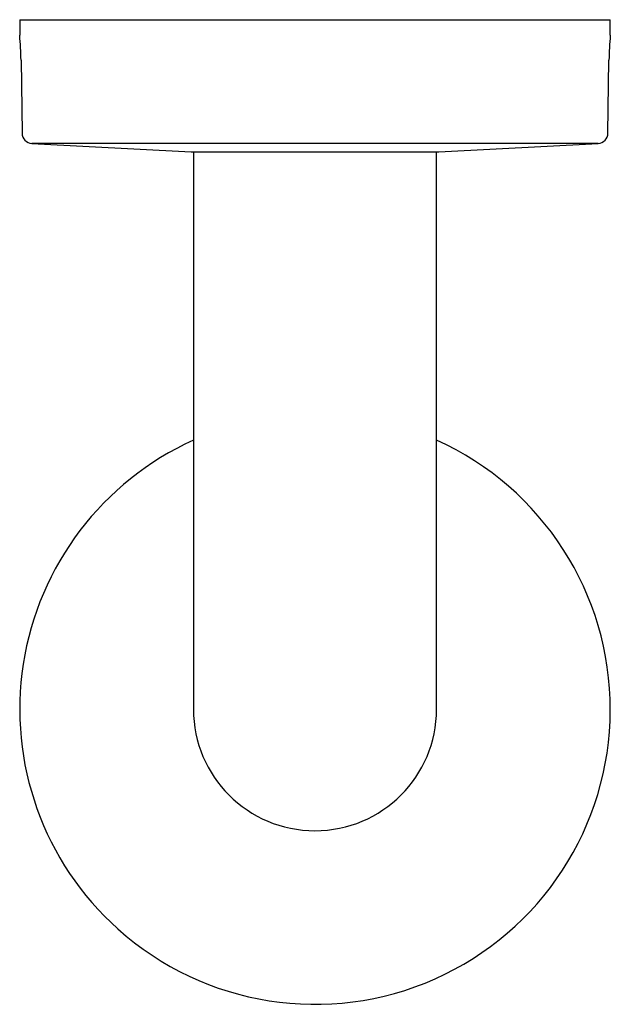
# Model space of a CAD drawing. Header units: millimetres. Extents: x 3512.217 to 3512.302, y 2646.383 to 2646.525.
import ezdxf

# ---------------------------------------------------------------- set-up
doc = ezdxf.new("R2010")
doc.units = ezdxf.units.MM
doc.layers.add('SANINDUSA', color=3, linetype='Continuous')

msp = doc.modelspace()

# ---------------------------------------------------------------- linework, layer by layer
at = {"layer": 'SANINDUSA'}
for p, q in [((3512.216757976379, 2646.525197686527), (3512.216757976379, 2646.524447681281)), ((3512.216757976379, 2646.525197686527), (3512.297090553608, 2646.525197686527)), ((3512.216757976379, 2646.524447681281), (3512.216757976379, 2646.522947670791)), ((3512.297090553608, 2646.525197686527), (3512.301757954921, 2646.525197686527)), ((3512.301757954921, 2646.524447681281), (3512.301757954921, 2646.525197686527)), ((3512.301757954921, 2646.522947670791), (3512.301757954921, 2646.524447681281)), ((3512.21695240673, 2646.519366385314), (3512.217089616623, 2646.508851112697)), ((3512.301426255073, 2646.508851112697), (3512.30156352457, 2646.519366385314)), ((3512.21850951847, 2646.507372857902), (3512.24145796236, 2646.506147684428)), ((3512.300006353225, 2646.507372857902), (3512.21850951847, 2646.507372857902)), ((3512.27705796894, 2646.506147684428), (3512.300006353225, 2646.507372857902)), ((3512.24145796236, 2646.506147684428), (3512.248765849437, 2646.506147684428)), ((3512.241757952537, 2646.506147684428), (3512.241757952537, 2646.490897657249)), ((3512.248765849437, 2646.506147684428), (3512.27705796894, 2646.506147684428)), ((3512.276757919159, 2646.490897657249), (3512.276757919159, 2646.506147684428)), ((3512.241757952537, 2646.490897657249), (3512.241757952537, 2646.425897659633)), ((3512.276757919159, 2646.425897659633), (3512.276757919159, 2646.490897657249))]:
    msp.add_line(p, q, dxfattribs=at)
for centre, radius, start, end in [((3512.173404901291, 2646.518798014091), 0.04355119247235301, 0.747784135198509, 5.467572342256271), ((3512.345110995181, 2646.518798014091), 0.04355119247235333, 174.5324276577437, 179.2522158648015), ((3512.218589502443, 2646.508870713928), 0.001500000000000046, 180.7477841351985, 266.9439890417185), ((3512.299926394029, 2646.508870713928), 0.001500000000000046, 273.0560109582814, 359.2522158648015), ((3512.259257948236, 2646.425897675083), 0.04250000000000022, 114.3157391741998, 228.1311588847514), ((3512.259257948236, 2646.425897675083), 0.04250000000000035, 228.1311588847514, 65.68426082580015), ((3512.259257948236, 2646.425897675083), 0.0175, 180, 0)]:
    msp.add_arc(centre, radius, start, end, dxfattribs=at)

doc.saveas('drawing.dxf')
